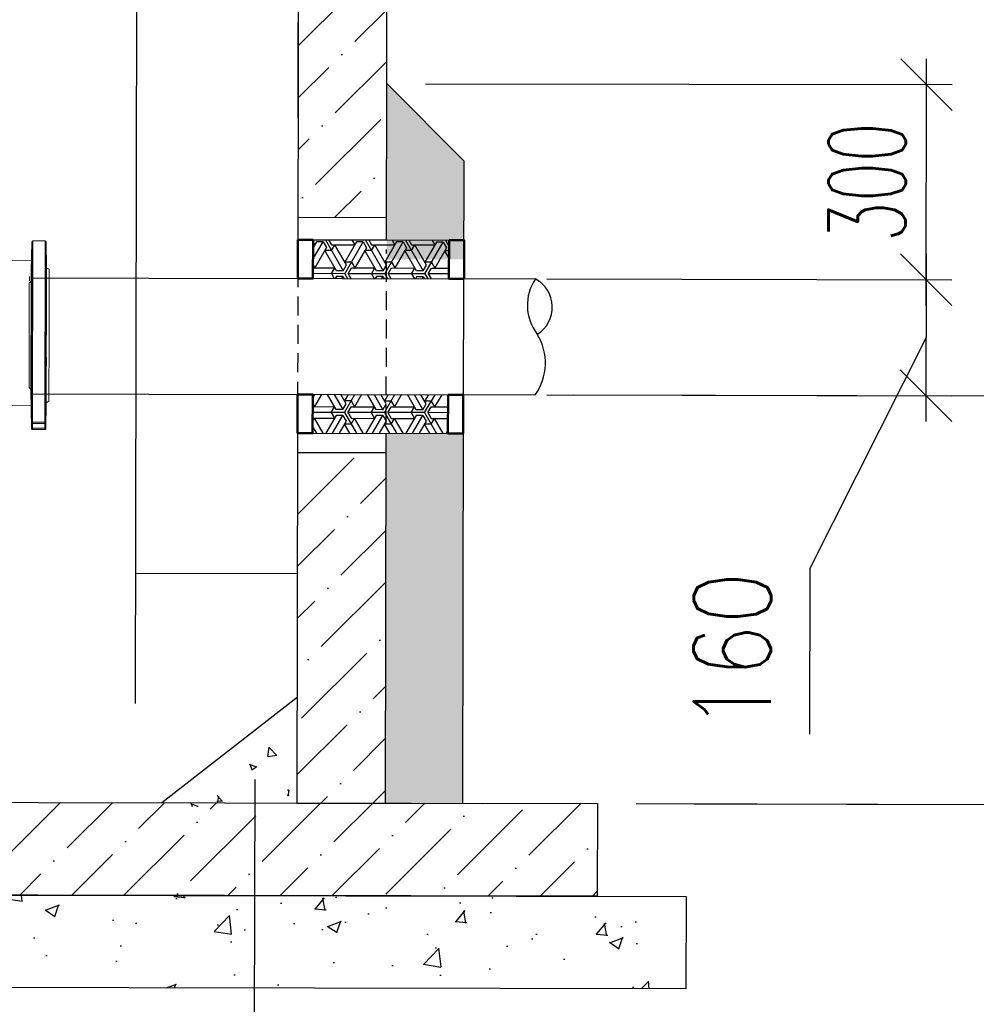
# Model space of a CAD drawing. Extents: x 0 to 361260, y 0 to 4201817.
# Tile 93 of 256: x 360674 to 360700, y 4199767 to 4199793. Entities that reach past the tile are written whole.
import ezdxf

# ---------------------------------------------------------------- set-up
doc = ezdxf.new("R2010")
doc.units = 0
doc.header["$LTSCALE"] = 0.5
doc.header["$MEASUREMENT"] = 0
doc.linetypes.add('DASHED', pattern=[0.75, 0.5, -0.25])
doc.layers.add("navro'z", color=7, linetype='Continuous')
doc.layers.add('Д25', color=4, linetype='Continuous')
doc.styles.add('ROMANS', font='romans.shx', dxfattribs={"width": 0.8})
pattern_1 = [(44.89306, (358435.1195, 4203170.9996), (0.5197388, 1.89179207), [2.43342293, -0.4866846, 0, -0.4866846])]

# ---------------------------------------------------------------- blocks, each defined once
blk = doc.blocks.new('_Oblique')
at = {"color": 0, "linetype": 'ByBlock', "lineweight": -2}
blk.add_line((-0.5, -0.5), (0.5, 0.5), dxfattribs=at)

msp = doc.modelspace()

# ---------------------------------------------------------------- hatches: boundary and pattern name
at = {"layer": "navro'z", "transparency": 33554687}
h = msp.add_hatch(dxfattribs=at)
h.set_pattern_fill('ANSI36', color=0, scale=0.306573, angle=-0.1069, style=0)
h.set_pattern_definition(pattern_1)
h.paths.add_polyline_path([(360683.958, 4199799.869), (360681.613, 4199799.873), (360681.591, 4199787.706), (360683.935, 4199787.702)])
h.paths.add_polyline_path([(360683.924, 4199781.484), (360681.579, 4199781.488), (360681.562, 4199772.22), (360683.906, 4199772.216)])
h = msp.add_hatch(dxfattribs=at)
h.set_pattern_fill('AR-CONC', scale=0.010219, angle=-0.1069, style=0)
h.set_pattern_definition([(49.89306, (358435.1195, 4203170.9996), (1.8614559, -0.1663577), [0.1946738, -2.1414122]), (354.89306, (358435.1195, 4203170.9996), (-0.3565052, 1.9530955), [0.1557391, -1.7131297]), (100.34406, (358435.2746, 4203170.9857), (1.5049574, 1.78672894), [0.1654472, -1.8199193]), (46.07726, (358435.1205, 4203171.5187), (2.7693768, -0.4348044), [0.2920108, -3.2121183]), (96.52866, (358435.3513, 4203171.4825), (2.4307724, 2.5239337), [0.2481708, -2.729879]), (351.07706, (358435.1205, 4203171.5187), (2.4307762, 2.5239292), [0.2336086, -2.5696946]), (20.89306, (358435.3798, 4203171.3884), (1.5474142, -1.04795144), [0.1946738, -2.1414122]), (325.89306, (358435.3798, 4203171.3884), (0.635073, 1.881053), [0.1557391, -1.7131297]), (71.34446, (358435.5088, 4203171.3011), (2.182483, 0.83310575), [0.1654472, -1.8199193]), (37.39306, (358435.1195, 4203170.99956), (0.03317544, 0.86401589), [0, -1.69236453, 0, -1.73908625, 0, -1.71961887]), (7.39306, (358435.1195, 4203170.9996), (0.68474633, 1.02247894), [0, -0.99153873, 0, -1.65342976, 0, -0.6554019]), (327.39306, (358434.5407, 4203171.00064), (1.38550202, -0.06112867), [0, -0.64891278, 0, -2.02460787, 0, -2.6864989]), (317.39306, (358434.2811, 4203171.0011), (1.5142291, 0.25701005), [0, -0.8435866, 0, -1.3445473, 0, -1.90780357])])
h.paths.add_polyline_path([(360646.147, 4199791.31), (360644.1, 4199789.27), (360644.096, 4199787.179), (360646.062, 4199787.175), (360646.14, 4199787.175)])
h.paths.add_polyline_path([(360646.162, 4199782.065), (360644.086, 4199782.069), (360644.068, 4199772.29), (360646.112, 4199772.286), (360646.13, 4199782.066)])
h.paths.add_polyline_path([(360685.982, 4199789.192), (360683.942, 4199791.239), (360683.934, 4199787.105), (360683.933, 4199786.594), (360685.977, 4199786.59)])
h.paths.add_polyline_path([(360685.968, 4199781.991), (360683.925, 4199781.995), (360683.921, 4199780.148), (360683.906, 4199772.216), (360685.95, 4199772.212)])
at = {"layer": "navro'z", "lineweight": 25, "transparency": 33554687}
h = msp.add_hatch(dxfattribs=at)
h.set_pattern_fill('ESCHER', color=0, scale=0.034759, angle=-0.1069)
h.set_pattern_definition([(59.8930604, (288062.617, 4072004.106), (-1.059447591, 0.001977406), [0.971161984, -0.088287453]), (179.8930604, (288062.617, 4072004.106), (0.528011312, -0.9184972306), [0.971161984, -0.088287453]), (299.8930604, (288062.617, 4072004.106), (1.059447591, -0.001977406), [0.971161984, -0.088287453]), (59.8930604, (288062.7053, 4072004.1058), (-1.059447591, 0.001977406), [0.176574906, -0.8828745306]), (299.8930604, (288062.7053, 4072004.1058), (1.059447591, -0.001977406), [0.176574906, -0.8828745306]), (59.8930604, (288062.573, 4072004.1825), (-1.059447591, 0.001977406), [0.176574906, -0.8828745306]), (179.8930604, (288062.573, 4072004.1825), (0.528011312, -0.9184972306), [0.176574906, -0.8828745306]), (299.8930604, (288062.5727, 4072004.0296), (1.059447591, -0.001977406), [0.176574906, -0.8828745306]), (179.8930604, (288062.5727, 4072004.0296), (0.528011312, -0.9184972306), [0.176574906, -0.8828745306]), (59.8930604, (288062.2638, 4072004.10665), (-1.059447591, 0.001977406), [0.176574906, -0.8828745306]), (299.8930604, (288062.2638, 4072004.10665), (1.059447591, -0.001977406), [0.176574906, -0.8828745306]), (59.8930604, (288062.793, 4072003.7998), (-1.059447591, 0.001977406), [0.176574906, -0.8828745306]), (179.8930604, (288062.793, 4072003.7998), (0.528011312, -0.9184972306), [0.176574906, -0.8828745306]), (299.8930604, (288062.7941, 4072004.4115), (1.059447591, -0.001977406), [0.176574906, -0.8828745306]), (179.8930604, (288062.7941, 4072004.4115), (0.528011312, -0.9184972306), [0.176574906, -0.8828745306]), (359.8930604, (288062.79385, 4072004.2586), (-0.528011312, 0.9184972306), [0.6180121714, -0.441437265]), (359.8930604, (288062.7933, 4072003.9527), (-0.528011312, 0.9184972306), [0.6180121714, -0.441437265]), (119.8930604, (288062.6616, 4072004.3353), (-1.059447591, 0.001977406), [0.6180121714, -0.441437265]), (119.8930604, (288062.3964, 4072004.1829), (-1.059447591, 0.001977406), [0.6180121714, -0.441437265]), (239.8930604, (288062.3961, 4072004.0299), (0.5280113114, -0.918497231), [0.6180121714, -0.441437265]), (239.8930604, (288062.6607, 4072003.8765), (0.5280113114, -0.918497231), [0.6180121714, -0.441437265])])
h.paths.add_polyline_path([(360685.575, 4199787.101), (360683.623, 4199787.105), (360683.623, 4199787.117), (360681.979, 4199787.105), (360681.977, 4199786.086), (360685.574, 4199786.08)])
h.paths.add_polyline_path([(360685.55, 4199783.014), (360681.971, 4199783.021), (360681.969, 4199781.999), (360685.548, 4199781.992)])
at = {"layer": "navro'z", "transparency": 33554687}
h = msp.add_hatch(dxfattribs=at)
h.set_pattern_fill('ANSI36', scale=0.306573, angle=-0.1069, style=0)
h.set_pattern_definition(pattern_1)
h.paths.add_polyline_path([(360689.509, 4199772.205), (360640.202, 4199772.297), (360640.198, 4199769.85), (360689.505, 4199769.758)])
h = msp.add_hatch(dxfattribs=at)
h.set_pattern_fill('AR-CONC', scale=0.020438, angle=-0.1069, style=0)
h.set_pattern_definition([(49.89306, (358435.1195, 4203170.9996), (3.7229118, -0.3327154), [0.3893477, -4.2828243]), (354.89306, (358435.1195, 4203170.9996), (-0.7130104, 3.906191), [0.311478, -3.4262595]), (100.34406, (358435.4298, 4203170.972), (3.0099148, 3.573458), [0.3308944, -3.6398386]), (46.07726, (358435.1215, 4203172.038), (5.5387536, -0.8696087), [0.5840215, -6.4242365]), (96.52866, (358435.583, 4203171.9653), (4.861545, 5.0478674), [0.496342, -5.459758]), (351.07706, (358435.1215, 4203172.038), (4.861552, 5.0478585), [0.467217, -5.139389]), (20.89306, (358435.64, 4203171.7773), (3.0948284, -2.0959029), [0.3893477, -4.2828243]), (325.89306, (358435.64, 4203171.7773), (1.270146, 3.762106), [0.311478, -3.4262595]), (71.34446, (358435.898, 4203171.6026), (4.364966, 1.6662115), [0.3308944, -3.6398386]), (37.39306, (358435.1195, 4203170.9996), (0.0663509, 1.7280318), [0, -3.3847291, 0, -3.4781725, 0, -3.4392377]), (7.39306, (358435.1195, 4203170.9996), (1.3694927, 2.0449579), [0, -1.9830775, 0, -3.3068595, 0, -1.3108038]), (327.39306, (358433.9619, 4203171.0017), (2.77100404, -0.12225735), [0, -1.2978256, 0, -4.0492157, 0, -5.3729978]), (317.39306, (358433.4427, 4203171.0027), (3.0284582, 0.5140201), [0, -1.6871732, 0, -2.6890946, 0, -3.8156071])])
h.paths.add_polyline_path([(360691.855, 4199769.753), (360637.847, 4199769.854), (360637.843, 4199767.406), (360691.851, 4199767.306)])

# ---------------------------------------------------------------- linework, layer by layer
at = {"color": 7, "linetype": 'Continuous', "lineweight": 15, "transparency": 33554687}
for p, q in [((360674.555, 4199787.058), (360674.539, 4199786.263)), ((360674.909, 4199787.079), (360674.577, 4199787.08)), ((360674.943, 4199786.371), (360674.932, 4199787.057)), ((360674.936, 4199782.804), (360674.943, 4199786.371)), ((360675.01, 4199786.332), (360674.943, 4199786.371)), ((360675.007, 4199784.587), (360675.01, 4199786.332)), ((360675.004, 4199782.843), (360675.007, 4199784.587)), ((360674.53, 4199783.132), (360674.545, 4199782.119)), ((360674.923, 4199782.118), (360674.936, 4199782.804)), ((360674.936, 4199782.804), (360675.004, 4199782.843)), ((360674.548, 4199782.137), (360674.546, 4199782.259)), ((360674.568, 4199782.289), (360674.9, 4199782.289)), ((360674.9, 4199782.255), (360674.569, 4199782.255)), ((360674.57, 4199782.134), (360674.569, 4199782.255)), ((360674.898, 4199782.133), (360674.9, 4199782.255)), ((360674.922, 4199782.258), (360674.92, 4199782.137)), ((360674.57, 4199782.134), (360674.898, 4199782.133)), ((360674.897, 4199782.096), (360674.571, 4199782.096))]:
    msp.add_line(p, q, dxfattribs=at)
at = {"color": 8, "linetype": 'Continuous', "lineweight": 15, "transparency": 33554687}
for p, q in [((360674.546, 4199782.31), (360674.555, 4199787.058)), ((360674.568, 4199782.289), (360674.577, 4199787.08)), ((360674.9, 4199782.289), (360674.909, 4199787.079)), ((360674.932, 4199787.057), (360674.923, 4199782.309)), ((360674.479, 4199783.197), (360674.485, 4199785.974)), ((360674.535, 4199786.038), (360674.53, 4199783.132))]:
    msp.add_line(p, q, dxfattribs=at)
at = {"color": 144, "linetype": 'Continuous', "lineweight": 0, "transparency": 33554687}
for p, q in [((360674.492, 4199786.136), (360674.49, 4199786.039)), ((360674.539, 4199786.263), (360674.535, 4199786.038))]:
    msp.add_line(p, q, dxfattribs=at)
at = {"color": 7, "linetype": 'Continuous', "lineweight": 15, "transparency": 33554687}
for centre, radius, start, end in [((360674.577, 4199787.057), 0.0227, 89.8931, 178.8931), ((360674.909, 4199787.057), 0.0227, 0.8931, 89.8931), ((360674.462, 4199783.131), 0.068, 0.8931, 74.8931), ((360674.568, 4199782.311), 0.0219, 183.343, 272.0503), ((360674.563, 4199782.291), 0.0363, 242.558, 279.3359), ((360674.901, 4199782.311), 0.0219, 267.7358, 356.4431), ((360674.906, 4199782.291), 0.0363, 260.4503, 297.2281), ((360674.565, 4199782.17), 0.0363, 242.5506, 279.3602), ((360674.571, 4199782.119), 0.0227, 180.836, 269.8926), ((360674.897, 4199782.118), 0.0227, 269.8935, 358.9502), ((360674.904, 4199782.169), 0.0363, 260.4259, 297.2355)]:
    msp.add_arc(centre, radius, start, end, dxfattribs=at)
for points, knots in [([(360674.542, 4199786.262), (360674.542, 4199786.268), (360674.542, 4199786.277), (360674.542, 4199786.303), (360674.542, 4199786.319), (360674.543, 4199786.357), (360674.543, 4199786.379), (360674.544, 4199786.425), (360674.544, 4199786.448), (360674.545, 4199786.497), (360674.546, 4199786.521), (360674.547, 4199786.567), (360674.547, 4199786.588), (360674.548, 4199786.626), (360674.548, 4199786.642), (360674.549, 4199786.668), (360674.549, 4199786.677), (360674.55, 4199786.682)], [0, 0, 0, 0, 0.125, 0.125, 0.25, 0.25, 0.375, 0.375, 0.5, 0.5, 0.625, 0.625, 0.75, 0.75, 0.875, 0.875, 1, 1, 1, 1]), ([(360674.55, 4199786.684), (360674.55, 4199786.685), (360674.55, 4199786.688), (360674.55, 4199786.667), (360674.55, 4199786.625), (360674.549, 4199786.565), (360674.548, 4199786.494), (360674.547, 4199786.42), (360674.545, 4199786.36), (360674.545, 4199786.331), (360674.544, 4199786.32)], [0, 0, 0, 0, 0.0513841, 0.1945356, 0.3376784, 0.4808229, 0.6239793, 0.7671535, 0.9103455, 1, 1, 1, 1]), ([(360674.939, 4199786.319), (360674.939, 4199786.336), (360674.939, 4199786.356), (360674.938, 4199786.4), (360674.937, 4199786.423), (360674.937, 4199786.472), (360674.936, 4199786.496), (360674.936, 4199786.543), (360674.936, 4199786.566), (360674.935, 4199786.607), (360674.935, 4199786.625), (360674.935, 4199786.655), (360674.935, 4199786.667), (360674.935, 4199786.682), (360674.935, 4199786.686), (360674.935, 4199786.686), (360674.936, 4199786.682), (360674.936, 4199786.665), (360674.936, 4199786.654), (360674.937, 4199786.623), (360674.937, 4199786.605), (360674.938, 4199786.563), (360674.938, 4199786.541), (360674.939, 4199786.493), (360674.94, 4199786.469), (360674.94, 4199786.421), (360674.941, 4199786.398), (360674.941, 4199786.354), (360674.941, 4199786.334), (360674.942, 4199786.3), (360674.942, 4199786.286), (360674.942, 4199786.266), (360674.942, 4199786.259), (360674.941, 4199786.257)], [0, 0, 0, 0, 0.0625, 0.0625, 0.125, 0.125, 0.1875, 0.1875, 0.25, 0.25, 0.3125, 0.3125, 0.375, 0.375, 0.4375, 0.4375, 0.5, 0.5, 0.5625, 0.5625, 0.625, 0.625, 0.6875, 0.6875, 0.75, 0.75, 0.8125, 0.8125, 0.875, 0.875, 0.9375, 0.9375, 1, 1, 1, 1]), ([(360674.544, 4199786.32), (360674.544, 4199786.305), (360674.543, 4199786.274), (360674.542, 4199786.256), (360674.542, 4199786.259), (360674.542, 4199786.259)], [0, 0, 0, 0, 0.429621, 0.859245, 1, 1, 1, 1]), ([(360674.941, 4199786.258), (360674.941, 4199786.259), (360674.941, 4199786.259), (360674.94, 4199786.283), (360674.94, 4199786.309), (360674.939, 4199786.319)], [0, 0, 0, 0, 0.302844, 0.731628, 1, 1, 1, 1]), ([(360674.542, 4199785.159), (360674.541, 4199785.164), (360674.541, 4199785.174), (360674.54, 4199785.2), (360674.54, 4199785.216), (360674.54, 4199785.254), (360674.54, 4199785.275), (360674.54, 4199785.321), (360674.54, 4199785.345), (360674.541, 4199785.394), (360674.541, 4199785.418), (360674.542, 4199785.464), (360674.542, 4199785.485), (360674.543, 4199785.523), (360674.543, 4199785.539), (360674.544, 4199785.564), (360674.545, 4199785.573), (360674.545, 4199785.579)], [0, 0, 0, 0, 0.125, 0.125, 0.25, 0.25, 0.375, 0.375, 0.5, 0.5, 0.625, 0.625, 0.75, 0.75, 0.875, 0.875, 1, 1, 1, 1]), ([(360674.546, 4199785.581), (360674.546, 4199785.582), (360674.547, 4199785.584), (360674.547, 4199785.564), (360674.548, 4199785.522), (360674.548, 4199785.461), (360674.548, 4199785.39), (360674.547, 4199785.317), (360674.546, 4199785.257), (360674.546, 4199785.228), (360674.545, 4199785.216)], [0, 0, 0, 0, 0.051518, 0.1947, 0.337864, 0.481011, 0.624146, 0.767279, 0.910421, 1, 1, 1, 1]), ([(360674.934, 4199785.216), (360674.934, 4199785.233), (360674.934, 4199785.252), (360674.933, 4199785.297), (360674.933, 4199785.32), (360674.933, 4199785.368), (360674.933, 4199785.392), (360674.933, 4199785.44), (360674.933, 4199785.462), (360674.933, 4199785.503), (360674.933, 4199785.521), (360674.933, 4199785.552), (360674.934, 4199785.563), (360674.934, 4199785.579), (360674.935, 4199785.583), (360674.935, 4199785.583), (360674.936, 4199785.579), (360674.937, 4199785.562), (360674.937, 4199785.55), (360674.938, 4199785.52), (360674.938, 4199785.502), (360674.939, 4199785.46), (360674.939, 4199785.438), (360674.94, 4199785.39), (360674.94, 4199785.366), (360674.94, 4199785.317), (360674.94, 4199785.294), (360674.94, 4199785.25), (360674.94, 4199785.231), (360674.939, 4199785.197), (360674.939, 4199785.183), (360674.938, 4199785.162), (360674.938, 4199785.156), (360674.937, 4199785.154)], [0, 0, 0, 0, 0.0625, 0.0625, 0.125, 0.125, 0.1875, 0.1875, 0.25, 0.25, 0.3125, 0.3125, 0.375, 0.375, 0.4375, 0.4375, 0.5, 0.5, 0.5625, 0.5625, 0.625, 0.625, 0.6875, 0.6875, 0.75, 0.75, 0.8125, 0.8125, 0.875, 0.875, 0.9375, 0.9375, 1, 1, 1, 1]), ([(360674.545, 4199785.216), (360674.545, 4199785.201), (360674.544, 4199785.171), (360674.543, 4199785.152), (360674.542, 4199785.155), (360674.542, 4199785.156)], [0, 0, 0, 0, 0.429764, 0.859527, 1, 1, 1, 1]), ([(360674.937, 4199785.155), (360674.937, 4199785.155), (360674.936, 4199785.156), (360674.935, 4199785.18), (360674.935, 4199785.206), (360674.934, 4199785.216)], [0, 0, 0, 0, 0.302342, 0.73138, 1, 1, 1, 1]), ([(360674.541, 4199783.598), (360674.541, 4199783.604), (360674.541, 4199783.613), (360674.54, 4199783.639), (360674.539, 4199783.655), (360674.539, 4199783.694), (360674.538, 4199783.715), (360674.538, 4199783.761), (360674.538, 4199783.785), (360674.537, 4199783.834), (360674.537, 4199783.857), (360674.537, 4199783.903), (360674.538, 4199783.924), (360674.538, 4199783.962), (360674.538, 4199783.978), (360674.539, 4199784.004), (360674.539, 4199784.013), (360674.539, 4199784.018)], [0, 0, 0, 0, 0.125, 0.125, 0.25, 0.25, 0.375, 0.375, 0.5, 0.5, 0.625, 0.625, 0.75, 0.75, 0.875, 0.875, 1, 1, 1, 1]), ([(360674.54, 4199784.02), (360674.54, 4199784.021), (360674.541, 4199784.024), (360674.542, 4199784.004), (360674.543, 4199783.962), (360674.544, 4199783.901), (360674.544, 4199783.83), (360674.545, 4199783.757), (360674.545, 4199783.697), (360674.544, 4199783.667), (360674.544, 4199783.656)], [0, 0, 0, 0, 0.051444, 0.194624, 0.337812, 0.480994, 0.624159, 0.767306, 0.910439, 1, 1, 1, 1]), ([(360674.93, 4199783.655), (360674.929, 4199783.672), (360674.929, 4199783.692), (360674.929, 4199783.736), (360674.93, 4199783.759), (360674.93, 4199783.808), (360674.93, 4199783.832), (360674.931, 4199783.88), (360674.931, 4199783.902), (360674.932, 4199783.943), (360674.932, 4199783.961), (360674.933, 4199783.991), (360674.933, 4199784.003), (360674.934, 4199784.019), (360674.935, 4199784.023), (360674.935, 4199784.022), (360674.936, 4199784.018), (360674.936, 4199784.002), (360674.937, 4199783.99), (360674.937, 4199783.959), (360674.937, 4199783.941), (360674.937, 4199783.9), (360674.937, 4199783.877), (360674.937, 4199783.83), (360674.937, 4199783.805), (360674.936, 4199783.757), (360674.936, 4199783.734), (360674.935, 4199783.69), (360674.935, 4199783.671), (360674.934, 4199783.636), (360674.933, 4199783.623), (360674.932, 4199783.602), (360674.932, 4199783.596), (360674.932, 4199783.593)], [0, 0, 0, 0, 0.0625, 0.0625, 0.125, 0.125, 0.1875, 0.1875, 0.25, 0.25, 0.3125, 0.3125, 0.375, 0.375, 0.4375, 0.4375, 0.5, 0.5, 0.5625, 0.5625, 0.625, 0.625, 0.6875, 0.6875, 0.75, 0.75, 0.8125, 0.8125, 0.875, 0.875, 0.9375, 0.9375, 1, 1, 1, 1]), ([(360674.544, 4199783.656), (360674.544, 4199783.641), (360674.544, 4199783.611), (360674.543, 4199783.592), (360674.542, 4199783.595), (360674.542, 4199783.596)], [0, 0, 0, 0, 0.429698, 0.859394, 1, 1, 1, 1]), ([(360674.931, 4199783.595), (360674.931, 4199783.595), (360674.93, 4199783.595), (360674.93, 4199783.619), (360674.93, 4199783.645), (360674.93, 4199783.655)], [0, 0, 0, 0, 0.302292, 0.731406, 1, 1, 1, 1]), ([(360674.536, 4199782.917), (360674.536, 4199782.918), (360674.536, 4199782.921), (360674.537, 4199782.9), (360674.538, 4199782.858), (360674.539, 4199782.798), (360674.54, 4199782.727), (360674.541, 4199782.653), (360674.542, 4199782.593), (360674.542, 4199782.564), (360674.542, 4199782.553)], [0, 0, 0, 0, 0.051357, 0.19449, 0.337645, 0.480825, 0.624016, 0.767206, 0.910382, 1, 1, 1, 1]), ([(360674.542, 4199782.495), (360674.541, 4199782.5), (360674.541, 4199782.51), (360674.541, 4199782.536), (360674.54, 4199782.552), (360674.54, 4199782.59), (360674.539, 4199782.611), (360674.538, 4199782.658), (360674.538, 4199782.681), (360674.537, 4199782.73), (360674.537, 4199782.754), (360674.536, 4199782.8), (360674.536, 4199782.821), (360674.536, 4199782.859), (360674.536, 4199782.875), (360674.536, 4199782.901), (360674.536, 4199782.91), (360674.536, 4199782.915)], [0, 0, 0, 0, 0.125, 0.125, 0.25, 0.25, 0.375, 0.375, 0.5, 0.5, 0.625, 0.625, 0.75, 0.75, 0.875, 0.875, 1, 1, 1, 1]), ([(360674.927, 4199782.552), (360674.928, 4199782.569), (360674.928, 4199782.589), (360674.929, 4199782.633), (360674.929, 4199782.656), (360674.93, 4199782.704), (360674.93, 4199782.729), (360674.931, 4199782.776), (360674.931, 4199782.798), (360674.932, 4199782.84), (360674.933, 4199782.858), (360674.934, 4199782.888), (360674.934, 4199782.899), (360674.935, 4199782.915), (360674.935, 4199782.919), (360674.935, 4199782.919), (360674.935, 4199782.915), (360674.935, 4199782.898), (360674.935, 4199782.887), (360674.935, 4199782.856), (360674.935, 4199782.838), (360674.934, 4199782.796), (360674.934, 4199782.774), (360674.933, 4199782.726), (360674.933, 4199782.702), (360674.932, 4199782.654), (360674.931, 4199782.631), (360674.93, 4199782.587), (360674.93, 4199782.567), (360674.929, 4199782.533), (360674.929, 4199782.519), (360674.928, 4199782.499), (360674.928, 4199782.492), (360674.928, 4199782.49)], [0, 0, 0, 0, 0.0625, 0.0625, 0.125, 0.125, 0.1875, 0.1875, 0.25, 0.25, 0.3125, 0.3125, 0.375, 0.375, 0.4375, 0.4375, 0.5, 0.5, 0.5625, 0.5625, 0.625, 0.625, 0.6875, 0.6875, 0.75, 0.75, 0.8125, 0.8125, 0.875, 0.875, 0.9375, 0.9375, 1, 1, 1, 1]), ([(360674.542, 4199782.553), (360674.542, 4199782.537), (360674.542, 4199782.507), (360674.542, 4199782.488), (360674.542, 4199782.491), (360674.542, 4199782.492)], [0, 0, 0, 0, 0.4295952, 0.8591907, 1, 1, 1, 1]), ([(360674.927, 4199782.491), (360674.927, 4199782.491), (360674.927, 4199782.492), (360674.927, 4199782.516), (360674.927, 4199782.542), (360674.927, 4199782.552)], [0, 0, 0, 0, 0.3025096, 0.7315442, 1, 1, 1, 1]), ([(360674.546, 4199782.259), (360674.546, 4199782.26), (360674.546, 4199782.262), (360674.546, 4199782.266), (360674.546, 4199782.269), (360674.546, 4199782.272), (360674.546, 4199782.277), (360674.546, 4199782.283), (360674.546, 4199782.29), (360674.546, 4199782.296), (360674.546, 4199782.301), (360674.546, 4199782.305), (360674.546, 4199782.308), (360674.546, 4199782.309), (360674.546, 4199782.31)], [0, 0, 0, 0, 0.05016, 0.100085, 0.149903, 0.199742, 0.249729, 0.37485, 0.499943, 0.625015, 0.750128, 0.833481, 0.916562, 1, 1, 1, 1]), ([(360674.569, 4199782.255), (360674.569, 4199782.259), (360674.569, 4199782.263), (360674.569, 4199782.27), (360674.569, 4199782.273), (360674.568, 4199782.279), (360674.568, 4199782.281), (360674.568, 4199782.286), (360674.568, 4199782.288), (360674.568, 4199782.289)], [0, 0, 0, 0, 0.25, 0.25, 0.5, 0.5, 0.75, 0.75, 1, 1, 1, 1]), ([(360674.9, 4199782.289), (360674.9, 4199782.287), (360674.9, 4199782.285), (360674.9, 4199782.281), (360674.9, 4199782.278), (360674.9, 4199782.272), (360674.9, 4199782.269), (360674.9, 4199782.262), (360674.9, 4199782.258), (360674.9, 4199782.255)], [0, 0, 0, 0, 0.25, 0.25, 0.5, 0.5, 0.75, 0.75, 1, 1, 1, 1]), ([(360674.923, 4199782.309), (360674.923, 4199782.309), (360674.923, 4199782.308), (360674.923, 4199782.306), (360674.923, 4199782.305), (360674.923, 4199782.303), (360674.923, 4199782.3), (360674.923, 4199782.295), (360674.923, 4199782.289), (360674.923, 4199782.282), (360674.923, 4199782.275), (360674.923, 4199782.269), (360674.922, 4199782.264), (360674.922, 4199782.26), (360674.922, 4199782.258)], [0, 0, 0, 0, 0.050091, 0.099975, 0.149785, 0.199659, 0.24973, 0.374792, 0.499944, 0.624957, 0.750131, 0.83337, 0.916462, 1, 1, 1, 1]), ([(360674.545, 4199782.119), (360674.546, 4199782.116), (360674.546, 4199782.112), (360674.549, 4199782.106), (360674.552, 4199782.103), (360674.556, 4199782.1), (360674.561, 4199782.097), (360674.565, 4199782.097), (360674.568, 4199782.096)], [0, 0, 0, 0, 0.239697, 0.368515, 0.5, 0.631485, 0.760303, 1, 1, 1, 1]), ([(360674.548, 4199782.137), (360674.548, 4199782.132), (360674.548, 4199782.127), (360674.548, 4199782.121), (360674.548, 4199782.119), (360674.548, 4199782.119)], [0, 0, 0, 0, 0.5, 0.5, 1, 1, 1, 1]), ([(360674.57, 4199782.134), (360674.57, 4199782.133), (360674.571, 4199782.131), (360674.571, 4199782.128), (360674.571, 4199782.125), (360674.571, 4199782.122), (360674.571, 4199782.119), (360674.571, 4199782.116), (360674.571, 4199782.114), (360674.571, 4199782.111), (360674.571, 4199782.109), (360674.571, 4199782.107), (360674.571, 4199782.105), (360674.571, 4199782.103), (360674.571, 4199782.102), (360674.571, 4199782.101), (360674.571, 4199782.1), (360674.571, 4199782.099), (360674.571, 4199782.098), (360674.571, 4199782.097), (360674.571, 4199782.097), (360674.571, 4199782.096), (360674.571, 4199782.096), (360674.571, 4199782.096)], [0, 0, 0, 0, 0.0515993, 0.1028005, 0.1536036, 0.2040087, 0.2540158, 0.3036248, 0.3528357, 0.4016487, 0.4500636, 0.4980805, 0.5456994, 0.5929203, 0.6397432, 0.6861681, 0.7321951, 0.7778241, 0.8230551, 0.8678882, 0.9123234, 0.9563607, 1, 1, 1, 1]), ([(360674.897, 4199782.096), (360674.897, 4199782.096), (360674.897, 4199782.096), (360674.897, 4199782.096), (360674.897, 4199782.097), (360674.897, 4199782.098), (360674.897, 4199782.099), (360674.897, 4199782.1), (360674.897, 4199782.102), (360674.897, 4199782.103), (360674.897, 4199782.105), (360674.897, 4199782.108), (360674.897, 4199782.11), (360674.897, 4199782.113), (360674.897, 4199782.116), (360674.898, 4199782.119), (360674.898, 4199782.122), (360674.898, 4199782.126), (360674.898, 4199782.13), (360674.898, 4199782.132), (360674.898, 4199782.133)], [0, 0, 0, 0, 0.050952, 0.102445, 0.15448, 0.207057, 0.260175, 0.313834, 0.368036, 0.422779, 0.478063, 0.533889, 0.590257, 0.647167, 0.704618, 0.762611, 0.821146, 0.880222, 0.93984, 1, 1, 1, 1]), ([(360674.9, 4199782.096), (360674.903, 4199782.096), (360674.907, 4199782.097), (360674.912, 4199782.099), (360674.916, 4199782.102), (360674.919, 4199782.106), (360674.922, 4199782.111), (360674.922, 4199782.115), (360674.923, 4199782.118)], [0, 0, 0, 0, 0.239697, 0.368515, 0.5, 0.631485, 0.760303, 1, 1, 1, 1]), ([(360674.92, 4199782.118), (360674.92, 4199782.118), (360674.92, 4199782.12), (360674.92, 4199782.127), (360674.92, 4199782.131), (360674.92, 4199782.137)], [0, 0, 0, 0, 0.5, 0.5, 1, 1, 1, 1])]:
    msp.add_open_spline(points, degree=3, knots=knots, dxfattribs=at)
at = {"color": 144, "linetype": 'Continuous', "lineweight": 0, "transparency": 33554687}
msp.add_open_spline([(360674.539, 4199786.263), (360674.539, 4199786.263), (360674.539, 4199786.263), (360674.539, 4199786.263), (360674.539, 4199786.263)], degree=3, dxfattribs=at)
for points, knots in [([(360674.49, 4199786.039), (360674.49, 4199786.038), (360674.49, 4199786.037), (360674.489, 4199786.035), (360674.489, 4199786.033), (360674.488, 4199786.031), (360674.487, 4199786.028), (360674.485, 4199786.025), (360674.483, 4199786.023), (360674.48, 4199786.02), (360674.476, 4199786.018), (360674.474, 4199786.018), (360674.473, 4199786.017)], [0, 0, 0, 0, 0.062794, 0.125157, 0.187492, 0.250203, 0.3748, 0.499597, 0.624168, 0.749508, 0.87469, 1, 1, 1, 1]), ([(360674.485, 4199785.974), (360674.486, 4199785.974), (360674.488, 4199785.975), (360674.492, 4199785.976), (360674.496, 4199785.978), (360674.5, 4199785.98), (360674.504, 4199785.982), (360674.507, 4199785.985), (360674.511, 4199785.987), (360674.514, 4199785.991), (360674.518, 4199785.994), (360674.521, 4199785.997), (360674.523, 4199786.001), (360674.526, 4199786.005), (360674.529, 4199786.01), (360674.531, 4199786.016), (360674.533, 4199786.023), (360674.535, 4199786.03), (360674.535, 4199786.035), (360674.535, 4199786.038)], [0, 0, 0, 0, 0.04653, 0.093843, 0.14194, 0.190822, 0.240487, 0.290936, 0.34217, 0.394188, 0.446991, 0.500578, 0.551001, 0.6084, 0.672774, 0.744123, 0.822444, 0.907737, 1, 1, 1, 1])]:
    msp.add_open_spline(points, degree=3, knots=knots, dxfattribs=at)
at = {"layer": "navro'z", "color": 7, "transparency": 33554687}
for p, q in [((360677.363, 4199818.162), (360677.282, 4199774.851)), ((360677.363, 4199818.162), (360677.282, 4199774.851)), ((360683.942, 4199791.239), (360685.982, 4199789.192)), ((360685.97, 4199782.9), (360685.982, 4199789.192)), ((360674.556, 4199786.1), (360677.65, 4199786.094)), ((360677.65, 4199786.094), (360687.869, 4199786.075)), ((360674.55, 4199783.034), (360677.645, 4199783.029)), ((360677.645, 4199783.029), (360687.864, 4199783.01)), ((360685.95, 4199772.212), (360685.969, 4199782.502)), ((360677.288, 4199778.299), (360681.573, 4199778.291)), ((360677.288, 4199778.299), (360681.573, 4199778.291)), ((360680.797, 4199773.447), (360680.827, 4199773.693)), ((360681.028, 4199773.475), (360680.826, 4199773.686)), ((360681.032, 4199773.478), (360680.801, 4199773.442)), ((360680.492, 4199773.167), (360680.31, 4199773.237)), ((360680.378, 4199773.092), (360680.326, 4199773.248)), ((360680.504, 4199773.177), (360680.375, 4199773.09)), ((360681.361, 4199772.526), (360681.319, 4199772.576)), ((360681.332, 4199772.401), (360681.361, 4199772.557)), ((360679.582, 4199772.267), (360679.457, 4199772.417)), ((360679.469, 4199772.241), (360679.5, 4199772.404)), ((360681.36, 4199772.422), (360681.304, 4199772.417)), ((360678.941, 4199772.125), (360678.759, 4199772.195)), ((360678.804, 4199772.117), (360678.775, 4199772.206)), ((360678.953, 4199772.135), (360678.927, 4199772.117)), ((360679.597, 4199772.271), (360679.442, 4199772.258)), ((360683.906, 4199772.216), (360686.461, 4199772.211))]:
    msp.add_line(p, q, dxfattribs=at)
at = {"layer": "navro'z", "color": 3, "transparency": 33554687}
msp.add_line((360681.595, 4199790.327), (360681.6, 4199792.852), dxfattribs=at)
at = {"layer": "navro'z", "color": 0, "transparency": 33554687}
for p, q in [((360698.202, 4199785.375), (360698.214, 4199791.894)), ((360684.964, 4199791.237), (360698.894, 4199791.211)), ((360698.205, 4199786.737), (360698.197, 4199782.309)), ((360688.173, 4199786.075), (360698.885, 4199786.055)), ((360688.173, 4199786.075), (360698.885, 4199786.055)), ((360698.201, 4199784.523), (360695.124, 4199778.423)), ((360688.168, 4199783.009), (360698.879, 4199782.989)), ((360688.886, 4199783.008), (360708.404, 4199782.971)), ((360695.124, 4199778.423), (360695.115, 4199774.043)), ((360680.446, 4199772.843), (360680.418, 4199758.094)), ((360690.531, 4199772.203), (360713.045, 4199772.161)), ((360690.531, 4199772.203), (360708.384, 4199772.17)), ((360692.064, 4199772.2), (360723.77, 4199772.141)), ((360692.064, 4199772.2), (360717.959, 4199772.152))]:
    msp.add_line(p, q, dxfattribs=at)
at = {"layer": "navro'z", "color": 7, "lineweight": 30, "transparency": 33554687}
for p, q in [((360681.591, 4199787.706), (360683.935, 4199787.702)), ((360681.589, 4199787.109), (360683.934, 4199787.105)), ((360681.589, 4199787.109), (360685.978, 4199787.101)), ((360681.58, 4199781.999), (360685.968, 4199781.991)), ((360681.579, 4199781.488), (360683.924, 4199781.484))]:
    msp.add_line(p, q, dxfattribs=at)
at = {"layer": "navro'z", "color": 0, "lineweight": 30, "transparency": 33554687}
msp.add_line((360681.567, 4199775.009), (360677.992, 4199772.227), dxfattribs=at)
at = {"layer": "navro'z", "color": 7, "lineweight": 30, "transparency": 33554687}
for points in [[(360683.934, 4199787.105), (360683.958, 4199799.869), (360681.613, 4199799.873), (360681.589, 4199787.109)], [(360683.934, 4199787.105), (360683.958, 4199799.869), (360681.613, 4199799.873), (360681.589, 4199787.109)], [(360681.58, 4199781.999), (360681.562, 4199772.22), (360683.906, 4199772.216), (360683.925, 4199781.995)], [(360681.58, 4199781.999), (360681.562, 4199772.22), (360683.906, 4199772.216), (360683.925, 4199781.995)]]:
    msp.add_lwpolyline(points, dxfattribs=at)
at = {"layer": "navro'z", "color": 7, "linetype": 'DASHED', "lineweight": 30, "ltscale": 2, "transparency": 33554687}
for points in [[(360681.589, 4199787.109), (360681.58, 4199781.999)], [(360683.925, 4199782.25), (360683.934, 4199786.849)]]:
    msp.add_lwpolyline(points, dxfattribs=at)
at = {"layer": "navro'z", "color": 0, "lineweight": 50, "transparency": 33554687}
for points in [[(360681.589, 4199787.109), (360681.989, 4199787.108), (360681.987, 4199786.086), (360681.587, 4199786.087)], [(360685.585, 4199787.101), (360685.985, 4199787.101), (360685.983, 4199786.079), (360685.583, 4199786.08)], [(360681.582, 4199783.021), (360681.981, 4199783.021), (360681.979, 4199781.999), (360681.58, 4199781.999)], [(360685.56, 4199783.014), (360685.959, 4199783.013), (360685.957, 4199781.991), (360685.558, 4199781.992)]]:
    msp.add_lwpolyline(points, close=True, dxfattribs=at)
at = {"layer": "navro'z", "color": 7, "lineweight": 30, "transparency": 33554687}
for points in [[(360640.202, 4199772.297), (360689.509, 4199772.205), (360689.505, 4199769.758), (360640.198, 4199769.85)], [(360637.847, 4199769.854), (360691.855, 4199769.753), (360691.851, 4199767.306), (360637.843, 4199767.406)]]:
    msp.add_lwpolyline(points, close=True, dxfattribs=at)
at = {"layer": "navro'z", "color": 7, "transparency": 33554687}
for centre, radius, start, end in [((360688.908, 4199785.379), 1.251, 146.1554, 217.7567), ((360687.475, 4199785.33), 0.843, 301.7789, 62.1332), ((360686.682, 4199783.853), 1.452, 324.463, 31.5609)]:
    msp.add_arc(centre, radius, start, end, dxfattribs=at)
at = {"layer": 'Д25', "color": 7, "lineweight": 0, "transparency": 33554687, "elevation": -127.643, "flags": 128}
msp.add_lwpolyline([(360672.852, 4199786.568), (360674.557, 4199786.565), (360674.549, 4199782.732), (360673.512, 4199782.734), (360673.507, 4199780.541), (360670.687, 4199780.546)], dxfattribs=at)

# ---------------------------------------------------------------- block references
at = {"layer": "navro'z", "color": 0, "transparency": 33554687, "xscale": 1.362546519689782, "yscale": 1.362546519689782, "zscale": 1.362546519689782}
for p, rotation in [((360698.213, 4199791.213), 89.89306041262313), ((360698.204, 4199786.056), 89.89306041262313), ((360698.204, 4199786.056), 269.8930604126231), ((360698.198, 4199782.99), 269.8930604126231)]:
    msp.add_blockref('_Oblique', p, dxfattribs=dict(at, rotation=rotation))

# ---------------------------------------------------------------- texts
at = {"layer": "navro'z", "color": 0, "transparency": 33554687, "attachment_point": 5, "rotation": 89.8931, "style": 'ROMANS'}
for s, insert, char_height in [('\\A1;{\\W0.6;300}', (360696.641, 4199788.637), 2.04382), ('\\A1;160', (360693.076, 4199776.237), 2.0438)]:
    msp.add_mtext(s, dxfattribs=dict(at, insert=insert, char_height=char_height))

doc.saveas('drawing.dxf')
